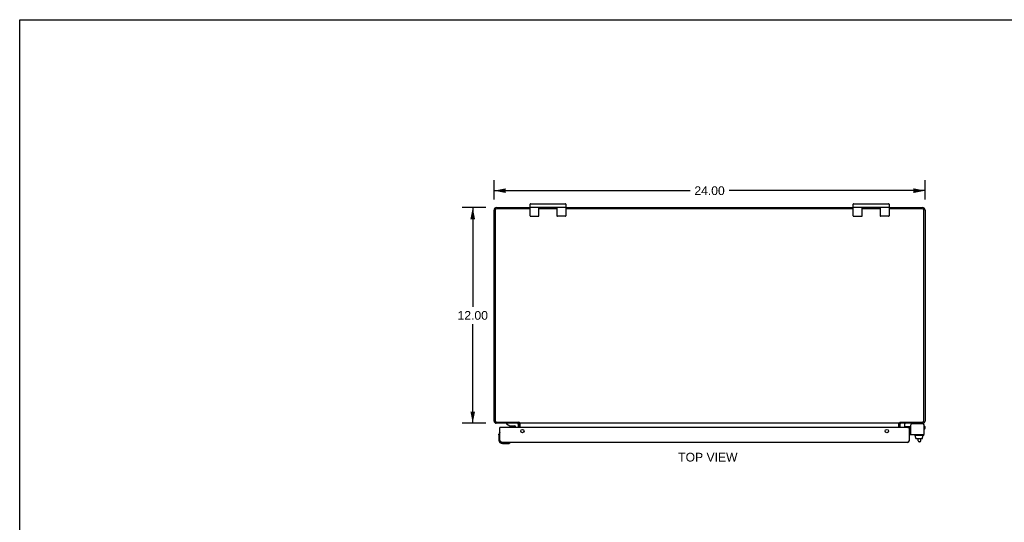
# Model space of a CAD drawing. Header units: inches. Extents: x 0 to 110, y 0 to 71.
# Tile 4 of 7: x 0 to 55, y 43 to 71. Entities that reach past the tile are written whole.
import ezdxf

# ---------------------------------------------------------------- set-up
doc = ezdxf.new("R2010")
doc.units = ezdxf.units.IN
doc.header["$LTSCALE"] = 6.032258
doc.header["$MEASUREMENT"] = 0
doc.layers.get('0').update_dxf_attribs({"linetype": 'CONTINUOUS'})
doc.layers.add('02___PRT_ALL_AXES', color=7, linetype='CONTINUOUS')
doc.layers.add('DIMENSIONS', color=7, linetype='CONTINUOUS')
doc.styles.get("Standard").update_dxf_attribs({"font": 'arial.ttf'})
doc.dimstyles.new('DIMSTYLE_1', dxfattribs={"dimtxt": 0.483871, "dimasz": 0.645161, "dimexe": 0.09, "dimexo": 0.07, "dimgap": 0.0375, "dimtad": 0, "dimtih": 1, "dimtoh": 1, "dimzin": 4, "dimdsep": 46, "dimtxsty": 'Standard', "dimblk": '_FILLED', "dimblk1": '_FILLED', "dimblk2": '_FILLED', "dimcen": 0.09, "dimazin": 1, "dimtfac": 1, "dimtofl": 0, "dimtmove": 0, "dimatfit": 3, "dimldrblk": '_FILLED', "dimfxl": 1, "dimtolj": 1, "dimtzin": 4, "dimarcsym": 0})

# ---------------------------------------------------------------- blocks, each defined once
blk = doc.blocks.new('_FILLED')
at = {"color": 0, "linetype": 'ByBlock'}
blk.add_solid([(0, 0), (-1, 0.2), (-1, -0.2)], dxfattribs=at)
blk = doc.blocks.new('*D1')
at = {"layer": 'DIMENSIONS', "color": 2, "linetype": 'Continuous'}
for p, q in [((26.422, 60.963), (26.422, 62.034)), ((50.422, 60.963), (50.422, 62.034)), ((26.422, 61.453), (37.334, 61.453)), ((50.422, 61.453), (39.509, 61.453))]:
    blk.add_line(p, q, dxfattribs=at)
at = {"layer": 'DIMENSIONS', "color": 2, "linetype": 'Continuous', "xscale": 0.6451612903, "yscale": 0.6451612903, "zscale": 0.6451612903, "rotation": 180}
blk.add_blockref('_FILLED', (26.422, 61.453), dxfattribs=at)
at = {"layer": 'DIMENSIONS', "color": 2, "linetype": 'Continuous', "xscale": 0.6451612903, "yscale": 0.6451612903, "zscale": 0.6451612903}
blk.add_blockref('_FILLED', (50.422, 61.453), dxfattribs=at)
at = {"layer": 'DIMENSIONS', "color": 2, "linetype": 'Continuous', "insert": (38.422, 61.695), "char_height": 0.4839, "width": 1.69085, "attachment_point": 2, "line_spacing_factor": 0.9}
blk.add_mtext('24.00', dxfattribs=at)
blk = doc.blocks.new('*D2')
at = {"layer": 'DIMENSIONS', "color": 2, "linetype": 'Continuous'}
for p, q in [((25.97, 60.511), (24.652, 60.511)), ((25.233, 60.511), (25.233, 54.995)), ((25.233, 48.511), (25.233, 54.027)), ((25.97, 48.511), (24.652, 48.511))]:
    blk.add_line(p, q, dxfattribs=at)
at = {"layer": 'DIMENSIONS', "color": 2, "linetype": 'Continuous', "xscale": 0.6451612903, "yscale": 0.6451612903, "zscale": 0.6451612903}
for p, rotation in [((25.233, 60.511), 90), ((25.233, 48.511), 270)]:
    blk.add_blockref('_FILLED', p, dxfattribs=dict(at, rotation=rotation))
at = {"layer": 'DIMENSIONS', "color": 2, "linetype": 'Continuous', "insert": (25.233, 54.753), "char_height": 0.4839, "width": 1.69085, "attachment_point": 2, "line_spacing_factor": 0.9}
blk.add_mtext('12.00', dxfattribs=at)

msp = doc.modelspace()

# ---------------------------------------------------------------- linework, layer by layer
at = {"color": 7, "linetype": 'Continuous'}
for p, q in [((0, 0), (0, 70.968)), ((0, 70.968), (109.677, 70.968)), ((28.422, 60.051), (28.422, 60.701)), ((28.447, 60.726), (30.397, 60.726)), ((28.447, 60.526), (30.397, 60.526)), ((28.922, 60.051), (28.922, 60.526)), ((29.127, 60.526), (29.127, 60.511)), ((29.717, 60.526), (29.717, 60.511)), ((29.922, 60.526), (29.922, 60.051)), ((30.422, 60.701), (30.422, 60.051)), ((46.422, 60.051), (46.422, 60.701)), ((46.447, 60.726), (48.397, 60.726)), ((46.447, 60.526), (48.397, 60.526)), ((46.922, 60.051), (46.922, 60.526)), ((47.127, 60.526), (47.127, 60.511)), ((47.717, 60.526), (47.717, 60.511)), ((47.922, 60.526), (47.922, 60.051)), ((48.422, 60.701), (48.422, 60.051)), ((28.447, 60.026), (28.897, 60.026)), ((30.397, 60.026), (29.947, 60.026)), ((46.447, 60.026), (46.897, 60.026)), ((48.397, 60.026), (47.947, 60.026)), ((27.121, 48.506), (27.121, 48.467)), ((27.711, 48.506), (27.121, 48.506)), ((27.121, 48.467), (27.297, 48.368)), ((27.297, 48.368), (27.574, 48.368)), ((27.326, 48.511), (27.325, 48.506)), ((27.385, 48.352), (27.384, 48.352)), ((27.385, 48.352), (27.525, 48.352)), ((27.526, 48.352), (27.525, 48.352)), ((27.584, 48.511), (27.585, 48.506)), ((27.605, 48.337), (27.605, 48.263)), ((27.79, 48.263), (27.79, 48.427)), ((27.797, 48.574), (27.797, 48.511)), ((27.814, 48.56), (27.797, 48.534)), ((27.872, 48.263), (27.872, 48.469)), ((48.972, 48.263), (48.972, 48.469)), ((49.03, 48.56), (49.047, 48.534)), ((49.047, 48.574), (49.047, 48.511)), ((49.303, 48.334), (49.303, 48.471)), ((49.313, 48.324), (49.628, 48.324)), ((49.391, 48.263), (49.391, 48.306)), ((49.466, 48.273), (49.465, 48.263)), ((49.466, 48.273), (49.547, 48.273)), ((49.487, 48.273), (49.487, 48.324)), ((49.547, 48.263), (49.547, 48.273)), ((50.365, 48.431), (50.365, 48.418)), ((50.365, 48.336), (50.392, 48.336)), ((50.422, 48.226), (50.422, 48.306)), ((26.687, 47.868), (26.69, 47.905)), ((26.687, 47.868), (26.687, 47.578)), ((26.733, 48.003), (26.733, 48.003)), ((49.547, 47.978), (49.628, 47.978)), ((49.846, 47.844), (49.846, 47.864)), ((50.343, 47.834), (49.856, 47.834)), ((49.898, 47.727), (49.898, 47.834)), ((49.898, 47.727), (49.915, 47.727)), ((49.914, 47.669), (49.914, 47.727)), ((49.915, 47.669), (49.915, 47.727)), ((50.308, 47.727), (50.29, 47.727)), ((50.29, 47.669), (50.29, 47.727)), ((50.291, 47.669), (50.291, 47.727)), ((50.308, 47.727), (50.308, 47.834)), ((50.353, 47.844), (50.353, 47.864)), ((50.392, 48.196), (50.365, 48.196)), ((26.887, 47.378), (27.176, 47.378)), ((27.305, 47.423), (27.309, 47.424)), ((27.309, 47.424), (27.31, 47.424)), ((49.925, 47.659), (50.28, 47.659)), ((50.045, 47.535), (50.045, 47.659)), ((50.125, 47.475), (50.105, 47.475)), ((50.185, 47.535), (50.185, 47.659))]:
    msp.add_line(p, q, dxfattribs=at)
at = {"color": 3, "linetype": 'Continuous'}
for p, q in [((26.422, 48.628), (26.422, 60.375)), ((26.485, 60.368), (26.485, 48.654)), ((26.558, 60.511), (28.422, 60.511)), ((28.422, 60.448), (26.565, 60.448)), ((28.922, 60.511), (29.922, 60.511)), ((29.922, 60.448), (28.922, 60.448)), ((30.422, 60.511), (46.422, 60.511)), ((46.422, 60.448), (30.422, 60.448)), ((46.922, 60.511), (47.922, 60.511)), ((47.922, 60.448), (46.922, 60.448)), ((48.422, 60.511), (50.286, 60.511)), ((50.279, 60.448), (48.422, 60.448)), ((50.359, 48.654), (50.359, 60.368)), ((50.422, 60.375), (50.422, 48.628)), ((27.797, 48.511), (26.539, 48.511)), ((26.565, 48.574), (27.799, 48.574)), ((26.747, 47.555), (26.747, 48.263)), ((49.547, 48.263), (26.747, 48.263)), ((27.797, 48.263), (27.797, 48.469)), ((27.804, 48.569), (27.801, 48.571)), ((27.806, 48.567), (27.804, 48.569)), ((27.824, 48.511), (27.824, 48.549)), ((49.02, 48.511), (27.824, 48.511)), ((27.874, 48.263), (27.874, 48.504)), ((48.97, 48.263), (48.97, 48.504)), ((49.02, 48.511), (49.02, 48.549)), ((49.03, 48.56), (49.033, 48.562)), ((49.033, 48.562), (49.039, 48.568)), ((49.039, 48.568), (49.041, 48.57)), ((49.041, 48.57), (49.043, 48.572)), ((49.043, 48.572), (49.045, 48.574)), ((49.045, 48.574), (50.279, 48.574)), ((50.305, 48.511), (49.047, 48.511)), ((49.047, 48.263), (49.047, 48.469)), ((49.547, 48.263), (49.547, 47.555)), ((49.628, 47.874), (49.628, 48.418)), ((50.305, 48.478), (49.688, 48.478)), ((50.365, 48.418), (50.365, 47.874)), ((49.547, 47.874), (50.365, 47.874)), ((26.753, 47.546), (26.747, 47.555)), ((26.757, 47.539), (26.753, 47.546)), ((26.761, 47.533), (26.757, 47.539)), ((26.765, 47.527), (26.761, 47.533)), ((49.43, 47.438), (26.864, 47.438)), ((49.537, 47.539), (49.533, 47.533)), ((49.541, 47.546), (49.537, 47.539)), ((49.547, 47.555), (49.541, 47.546))]:
    msp.add_line(p, q, dxfattribs=at)
for points in [[(27.778, 48.504), (27.778, 48.504), (27.779, 48.504), (27.78, 48.504), (27.781, 48.504), (27.782, 48.504), (27.783, 48.505), (27.784, 48.506), (27.785, 48.506), (27.788, 48.508)], [(27.788, 48.508), (27.79, 48.509), (27.791, 48.51), (27.793, 48.51), (27.794, 48.511), (27.795, 48.511), (27.797, 48.511)], [(27.801, 48.571), (27.799, 48.573), (27.799, 48.574)], [(27.824, 48.549), (27.823, 48.55), (27.821, 48.552), (27.82, 48.553), (27.819, 48.554), (27.818, 48.556), (27.817, 48.557), (27.815, 48.558), (27.814, 48.559), (27.813, 48.56), (27.812, 48.561), (27.806, 48.567)], [(27.856, 48.51), (27.854, 48.511), (27.853, 48.511), (27.852, 48.511), (27.851, 48.511)], [(27.867, 48.505), (27.865, 48.505), (27.864, 48.506), (27.863, 48.506), (27.861, 48.507), (27.86, 48.508), (27.859, 48.509), (27.857, 48.509), (27.856, 48.51)], [(27.874, 48.504), (27.873, 48.504), (27.872, 48.504), (27.871, 48.504), (27.869, 48.504), (27.868, 48.504), (27.867, 48.505)], [(48.97, 48.504), (48.971, 48.504), (48.972, 48.504), (48.973, 48.504), (48.974, 48.504), (48.975, 48.504), (48.977, 48.505)], [(48.977, 48.505), (48.978, 48.505), (48.979, 48.506), (48.981, 48.506), (48.982, 48.507), (48.984, 48.508), (48.985, 48.509), (48.986, 48.509), (48.988, 48.51)], [(48.988, 48.51), (48.989, 48.511), (48.99, 48.511), (48.991, 48.511), (48.993, 48.511)], [(49.02, 48.549), (49.021, 48.55), (49.022, 48.552), (49.023, 48.553), (49.024, 48.554), (49.026, 48.556), (49.027, 48.557), (49.028, 48.558), (49.029, 48.559), (49.03, 48.56)], [(49.058, 48.506), (49.055, 48.508), (49.054, 48.509), (49.052, 48.51), (49.051, 48.51), (49.049, 48.511), (49.048, 48.511), (49.047, 48.511)], [(49.066, 48.504), (49.065, 48.504), (49.065, 48.504), (49.064, 48.504), (49.063, 48.504), (49.062, 48.504), (49.061, 48.505), (49.059, 48.506), (49.058, 48.506)], [(26.864, 47.438), (26.862, 47.438), (26.86, 47.438), (26.858, 47.439), (26.856, 47.439), (26.854, 47.439), (26.852, 47.44), (26.85, 47.44), (26.848, 47.441), (26.846, 47.442), (26.844, 47.442), (26.842, 47.443), (26.839, 47.444), (26.837, 47.445), (26.835, 47.447), (26.833, 47.448), (26.831, 47.449), (26.829, 47.45), (26.827, 47.452), (26.825, 47.453), (26.823, 47.455), (26.821, 47.457), (26.819, 47.458), (26.817, 47.46), (26.815, 47.462), (26.813, 47.464), (26.811, 47.466), (26.809, 47.468), (26.807, 47.47), (26.805, 47.472), (26.803, 47.475), (26.801, 47.477), (26.799, 47.479), (26.797, 47.482), (26.795, 47.484), (26.793, 47.487), (26.791, 47.49), (26.789, 47.492), (26.787, 47.495), (26.785, 47.498), (26.783, 47.5), (26.781, 47.503), (26.779, 47.506), (26.777, 47.509), (26.775, 47.512), (26.773, 47.515), (26.771, 47.518), (26.769, 47.521), (26.767, 47.524), (26.765, 47.527)], [(49.533, 47.533), (49.529, 47.527), (49.527, 47.524), (49.525, 47.521), (49.522, 47.518), (49.52, 47.515), (49.518, 47.512), (49.516, 47.509), (49.514, 47.506), (49.512, 47.503), (49.51, 47.5), (49.508, 47.498), (49.506, 47.495), (49.504, 47.492), (49.502, 47.49), (49.5, 47.487), (49.498, 47.484), (49.496, 47.482), (49.494, 47.479), (49.492, 47.477), (49.49, 47.475), (49.488, 47.472), (49.486, 47.47), (49.484, 47.468), (49.482, 47.466), (49.48, 47.464), (49.478, 47.462), (49.476, 47.46), (49.474, 47.458), (49.472, 47.457), (49.47, 47.455), (49.468, 47.453), (49.466, 47.452), (49.464, 47.45), (49.462, 47.449), (49.46, 47.448), (49.458, 47.447), (49.456, 47.445), (49.454, 47.444), (49.452, 47.443), (49.45, 47.442), (49.448, 47.442), (49.446, 47.441), (49.444, 47.44), (49.442, 47.44), (49.44, 47.439), (49.438, 47.439), (49.436, 47.439), (49.434, 47.438), (49.432, 47.438), (49.43, 47.438)]]:
    msp.add_lwpolyline(points, dxfattribs=at)
at = {"color": 7, "linetype": 'Continuous'}
for points in [[(26.733, 48.003), (26.733, 48.001), (26.733, 48), (26.732, 47.996)], [(27.31, 47.424), (27.311, 47.425), (27.312, 47.425)]]:
    msp.add_lwpolyline(points, dxfattribs=at)
at = {"color": 3, "linetype": 'Continuous'}
for centre in [(27.997, 48.075), (48.297, 48.075)]:
    msp.add_circle(centre, 0.094, dxfattribs=at)
for centre, radius, start, end in [((26.558, 60.375), 0.136, 90, 180), ((26.565, 60.368), 0.08, 90, 180), ((50.279, 60.368), 0.08, 0, 90), ((50.286, 60.375), 0.136, 0, 90), ((26.539, 48.628), 0.117, 180, 270), ((26.565, 48.654), 0.08, 180, 270), ((27.755, 48.469), 0.042, 0, 90), ((49.089, 48.469), 0.042, 90, 180), ((49.688, 48.418), 0.06, 90, 180), ((50.279, 48.654), 0.08, 270, 360), ((50.305, 48.628), 0.117, 270, 360), ((50.305, 48.418), 0.06, 0, 90), ((26.864, 47.555), 0.117, 180, 270), ((49.43, 47.555), 0.117, 270, 360)]:
    msp.add_arc(centre, radius, start, end, dxfattribs=at)
at = {"color": 7, "linetype": 'Continuous'}
for centre, radius, start, end in [((28.447, 60.701), 0.025, 90, 180), ((28.447, 60.551), 0.025, 180, 270), ((30.397, 60.701), 0.025, 0, 90), ((30.397, 60.551), 0.025, 270, 360), ((46.447, 60.701), 0.025, 90, 180), ((46.447, 60.551), 0.025, 180, 270), ((48.397, 60.701), 0.025, 0, 90), ((48.397, 60.551), 0.025, 270, 360), ((28.447, 60.051), 0.025, 180, 270), ((28.897, 60.051), 0.025, 270, 360), ((29.947, 60.051), 0.025, 180, 270), ((30.397, 60.051), 0.025, 270, 360), ((46.447, 60.051), 0.025, 180, 270), ((46.897, 60.051), 0.025, 270, 360), ((47.947, 60.051), 0.025, 180, 270), ((48.397, 60.051), 0.025, 270, 360), ((27.385, 48.442), 0.09, 235.3566, 269.328), ((27.525, 48.442), 0.09, 270.672, 304.1344), ((27.574, 48.337), 0.031, 0, 90), ((27.711, 48.427), 0.079, 0, 90), ((27.755, 48.469), 0.117, 0, 17.6851), ((49.089, 48.469), 0.117, 162.3149, 180), ((49.343, 48.471), 0.04, 90, 180), ((49.313, 48.334), 0.01, 180, 270), ((49.421, 48.306), 0.03, 143.0713, 180), ((50.285, 48.431), 0.08, 0, 79.8186), ((50.392, 48.306), 0.03, 0, 90), ((26.937, 47.868), 0.25, 149.1101, 180), ((26.735, 47.988), 0.015, 96.3796, 149.1101), ((26.732, 47.988), 0.015, 0, 83.6204), ((49.856, 47.864), 0.01, 90, 180), ((49.856, 47.844), 0.01, 180, 270), ((50.343, 47.864), 0.01, 0, 90), ((50.343, 47.844), 0.01, 270, 360), ((50.35, 47.992), 0.0162, 343.791, 16.209), ((50.392, 48.226), 0.03, 270, 360), ((26.887, 47.578), 0.2, 180, 270), ((27.176, 47.628), 0.25, 270, 300.8899), ((27.297, 47.423), 0.015, 6.3796, 90), ((27.297, 47.427), 0.015, 300.8899, 353.6204), ((50.105, 47.535), 0.06, 180, 270), ((50.125, 47.535), 0.06, 270, 360)]:
    msp.add_arc(centre, radius, start, end, dxfattribs=at)
for centre, major_axis, ratio, start_param, end_param in [((49.925, 47.669), (-0.0111, 0), 0.898834, 6.283185, 7.853982), ((49.926, 47.669), (0.0112, 0), 0.889134, -3.141593, -1.570796), ((50.279, 47.669), (0.0114, 0), 0.875492, -1.570796, 0), ((50.28, 47.669), (-0.0113, 0), 0.88616, 7.853982, 9.424778)]:
    msp.add_ellipse(centre, major_axis=major_axis, ratio=ratio, start_param=start_param, end_param=end_param, dxfattribs=at)
at = {"layer": '02___PRT_ALL_AXES', "color": 7, "linetype": 'Continuous'}
for start, end in [(180, 180.5228), (185.4261, 188.5847), (190.4438, 193.087)]:
    msp.add_arc((26.887, 47.578), 0.2, start, end, dxfattribs=at)

# ---------------------------------------------------------------- texts
at = {"layer": 'DIMENSIONS', "color": 2, "linetype": 'Continuous', "insert": (38.328, 46.863), "char_height": 0.4839, "width": 3.29716, "attachment_point": 2, "line_spacing_factor": 0.9}
msp.add_mtext('TOP VIEW', dxfattribs=at)

# ---------------------------------------------------------------- dimensions: what is measured, and where the dimension line sits
at = {"layer": 'DIMENSIONS', "color": 2, "linetype": 'Continuous'}
for base, p1, p2, angle, picture, middle in [((26.422, 61.453), (50.422, 62.104), (26.422, 62.104), 180, '*D1', (38.415, 61.45)), ((25.233, 48.511), (26.04, 60.511), (26.04, 48.511), 270, '*D2', (25.254, 54.509))]:
    dim = msp.add_linear_dim(base=base, p1=p1, p2=p2, angle=angle, dimstyle='DIMSTYLE_1', dxfattribs=at)
    dim.commit()
    dim.dimension.update_dxf_attribs({"geometry": picture, "text_midpoint": middle, "dimtype": 160})

doc.saveas('drawing.dxf')
